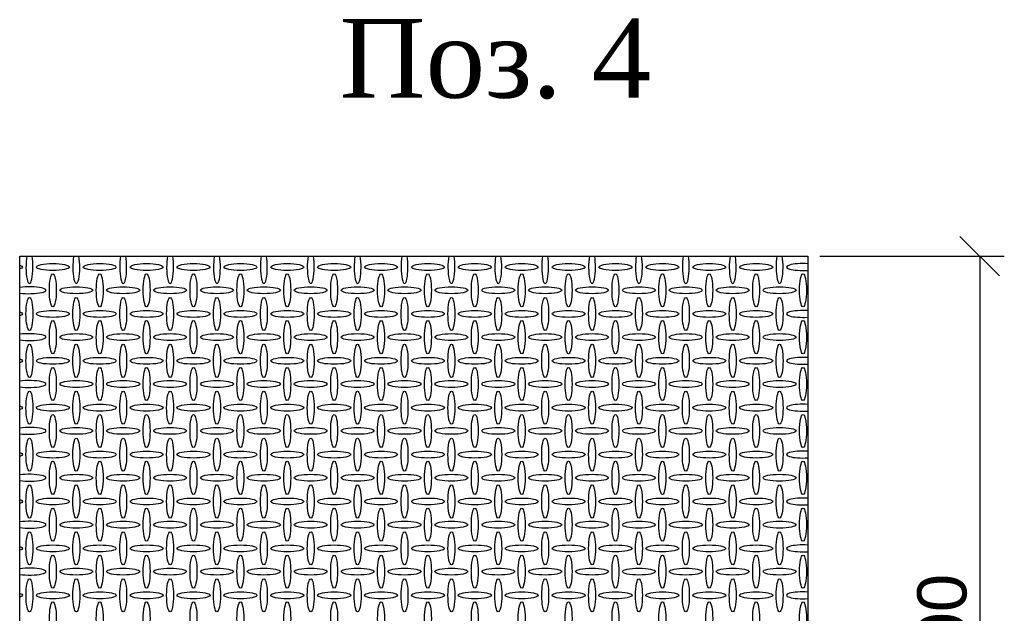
# Model space of a CAD drawing. Header units: millimetres. Extents: x 2063114 to 14983986, y -126020516 to 213791.
# Tile 194 of 256: x 2346332 to 2351330, y -1403277 to -1400265. Entities that reach past the tile are written whole.
import ezdxf

# ---------------------------------------------------------------- set-up
doc = ezdxf.new("R2010")
doc.units = ezdxf.units.MM
doc.layers.get('Defpoints').update_dxf_attribs({"color": 6, "lineweight": 35})
doc.layers.add('0_Ном._пера__7', color=7, linetype='Continuous', lineweight=30)
doc.styles.get("Standard").update_dxf_attribs({"font": 'arial.ttf'})
doc.styles.add('СГЕНЕРИР_СТИЛЬ_2', font='timesbd.ttf')
doc.dimstyles.new('25', dxfattribs={"dimscale": 100, "dimtxt": 2.5, "dimasz": 2, "dimexe": 1.25, "dimexo": 0.625, "dimtad": 1, "dimdec": 0, "dimlfac": 0.25, "dimtxsty": 'Standard', "dimblk": 'OBLIQUE', "dimcen": 2, "dimdle": 0.008, "dimclrd": 256, "dimclre": 256, "dimclrt": 256, "dimadec": 0, "dimazin": 0, "dimtfac": 1, "dimtdec": 0, "dimtmove": 1, "dimatfit": 2, "dimfxl": 1.25, "dimarcsym": 0})

# ---------------------------------------------------------------- blocks, each defined once
blk = doc.blocks.new('_Oblique')
at = {"color": 0, "linetype": 'ByBlock', "lineweight": -2}
blk.add_line((-0.5, -0.5), (0.5, 0.5), dxfattribs=at)
blk = doc.blocks.new('*D802')
at = {"lineweight": -2, "transparency": 16777216}
for p, q in [((2350394.5, -1401465.2), (2351330.2, -1401465.2)), ((2351205.2, -1401464.4), (2351205.2, -1405466)), ((2350394.5, -1405465.2), (2351330.2, -1405465.2))]:
    blk.add_line(p, q, dxfattribs=at)
at = {"layer": 'Defpoints', "color": 0, "lineweight": 30, "transparency": 16777216}
for p in [(2350332, -1401465.2), (2350332, -1405465.2), (2351205.2, -1405465.2)]:
    blk.add_point(p, dxfattribs=at)
at = {"lineweight": -2, "transparency": 16777216, "xscale": 200, "yscale": 200, "zscale": 200}
for p, rotation in [((2351205.2, -1401465.2), 90), ((2351205.2, -1405465.2), 270)]:
    blk.add_blockref('_Oblique', p, dxfattribs=dict(at, rotation=rotation))
at = {"transparency": 16777216, "insert": (2351015, -1403465.2), "char_height": 250, "attachment_point": 5, "rotation": 90}
blk.add_mtext('1000', dxfattribs=at)

msp = doc.modelspace()

# ---------------------------------------------------------------- linework, layer by layer
msp.add_lwpolyline([(2346332.02859, -1401465.21175), (2350332.02859, -1401465.21175), (2350332.02859, -1405465.21144), (2346332.02859, -1405465.21144)], close=True)
at = {"linetype": 'Continuous'}
for centre, major_axis, start_param, end_param in [((2346381.50251, -1401519.99134), (0, -84), 4.0019878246, 8.5643827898), ((2346619.50251, -1401519.99134), (0, -84), 4.0019878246, 8.5643827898), ((2346857.50251, -1401519.99134), (0, -84), 4.0019878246, 8.5643827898), ((2347095.50251, -1401519.99134), (0, -84), 4.0019878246, 8.5643827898), ((2347333.50251, -1401519.99134), (0, -84), 4.0019878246, 8.5643827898), ((2347571.50251, -1401519.99134), (0, -84), 4.0019878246, 8.5643827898), ((2347809.50251, -1401519.99134), (0, -84), 4.0019878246, 8.5643827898), ((2348047.50251, -1401519.99134), (0, -84), 4.0019878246, 8.5643827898), ((2348285.50251, -1401519.99134), (0, -84), 4.0019878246, 8.5643827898), ((2348523.50251, -1401519.99134), (0, -84), 4.0019878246, 8.5643827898), ((2348761.50251, -1401519.99134), (0, -84), 4.0019878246, 8.5643827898), ((2348999.50251, -1401519.99134), (0, -84), 4.0019878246, 8.5643827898), ((2349237.50251, -1401519.99134), (0, -84), 4.0019878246, 8.5643827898), ((2349475.50251, -1401519.99134), (0, -84), 4.0019878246, 8.5643827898), ((2349713.50251, -1401519.99134), (0, -84), 4.0019878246, 8.5643827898), ((2349951.50251, -1401519.99134), (0, -84), 4.0019878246, 8.5643827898), ((2350189.50251, -1401519.99134), (0, -84), 4.0019878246, 8.5643827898), ((2350308.50251, -1401519.99134), (84, 0), 1.2869267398, 4.9962585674), ((2346381.25382, -1401637.64573), (84, 0), 4.0862573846, 8.4801132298), ((2350308.50251, -1401757.87434), (84, 0), 1.2869267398, 4.9962585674), ((2346381.25382, -1401875.52873), (84, 0), 4.0862573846, 8.4801132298), ((2350308.50251, -1401995.75735), (84, 0), 1.2869267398, 4.9962585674), ((2346381.25382, -1402113.41174), (84, 0), 4.0862573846, 8.4801132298), ((2350308.50251, -1402233.64036), (84, 0), 1.2869267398, 4.9962585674), ((2346381.25382, -1402351.29475), (84, 0), 4.0862573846, 8.4801132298), ((2350308.50251, -1402471.52336), (84, 0), 1.2869267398, 4.9962585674), ((2346381.25382, -1402589.17775), (84, 0), 4.0862573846, 8.4801132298), ((2350308.46523, -1402709.4041), (84, 0), 1.2864644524, 4.9967208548), ((2346381.30586, -1402827.32662), (84, 0), 4.0854925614, 8.4808780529), ((2350308.50251, -1402947.52336), (84, 0), 1.2869267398, 4.9962585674), ((2346381.30586, -1403065.32662), (84, 0), 4.0854925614, 8.4808780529), ((2350308.55455, -1403185.67223), (84, 0), 1.2875720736, 4.9956132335)]:
    msp.add_ellipse(centre, major_axis=major_axis, ratio=0.2083333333, start_param=start_param, end_param=end_param, dxfattribs=at)
at = {"linetype": 'Continuous', "extrusion": (0, 0, -1)}
for centre, start_param, end_param in [((2346262.50251, -1401519.99134), 2.5457778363, 3.7374074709), ((2346262.50251, -1401757.87434), 2.5457778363, 3.7374074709), ((2346262.50251, -1401995.75735), 2.5457778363, 3.7374074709), ((2346262.50251, -1402233.64036), 2.5457778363, 3.7374074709), ((2346262.50251, -1402471.52336), 2.5457778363, 3.7374074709), ((2346262.64387, -1402709.4041), 2.542785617, 3.7403996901), ((2346262.60659, -1402947.52336), 2.5435733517, 3.7396119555), ((2346262.55455, -1403185.67223), 2.5446747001, 3.7385106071)]:
    msp.add_ellipse(centre, major_axis=(-84, 0), ratio=0.2083333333, start_param=start_param, end_param=end_param, dxfattribs=at)
at = {"linetype": 'Continuous'}
for centre, major_axis in [((2346500.50251, -1401519.99134), (84, 0)), ((2346738.50251, -1401519.99134), (84, 0)), ((2346976.50251, -1401519.99134), (84, 0)), ((2347214.50251, -1401519.99134), (84, 0)), ((2347452.50251, -1401519.99134), (84, 0)), ((2347690.50251, -1401519.99134), (84, 0)), ((2347928.50251, -1401519.99134), (84, 0)), ((2348166.50251, -1401519.99134), (84, 0)), ((2348404.50251, -1401519.99134), (84, 0)), ((2348642.50251, -1401519.99134), (84, 0)), ((2348880.50251, -1401519.99134), (84, 0)), ((2349118.50251, -1401519.99134), (84, 0)), ((2349356.50251, -1401519.99134), (84, 0)), ((2349594.50251, -1401519.99134), (84, 0)), ((2349832.50251, -1401519.99134), (84, 0)), ((2350070.50251, -1401519.99134), (84, 0)), ((2346500.30586, -1401637.79459), (0, -84)), ((2346738.30586, -1401637.79459), (0, -84)), ((2346976.30586, -1401637.79459), (0, -84)), ((2347214.30586, -1401637.79459), (0, -84)), ((2347452.30586, -1401637.79459), (0, -84)), ((2347690.30586, -1401637.79459), (0, -84)), ((2347928.30586, -1401637.79459), (0, -84)), ((2348166.30586, -1401637.79459), (0, -84)), ((2348404.30586, -1401637.79459), (0, -84)), ((2348642.30586, -1401637.79459), (0, -84)), ((2348880.30586, -1401637.79459), (0, -84)), ((2349118.30586, -1401637.79459), (0, -84)), ((2349356.30586, -1401637.79459), (0, -84)), ((2349594.30586, -1401637.79459), (0, -84)), ((2349832.30586, -1401637.79459), (0, -84)), ((2350070.30586, -1401637.79459), (0, -84)), ((2350308.30586, -1401637.79459), (0, -84)), ((2346619.25382, -1401637.64573), (84, 0)), ((2346857.25382, -1401637.64573), (84, 0)), ((2347095.25382, -1401637.64573), (84, 0)), ((2347333.25382, -1401637.64573), (84, 0)), ((2347571.25382, -1401637.64573), (84, 0)), ((2347809.25382, -1401637.64573), (84, 0)), ((2348047.25382, -1401637.64573), (84, 0)), ((2348285.25382, -1401637.64573), (84, 0)), ((2348523.25382, -1401637.64573), (84, 0)), ((2348761.25382, -1401637.64573), (84, 0)), ((2348999.25382, -1401637.64573), (84, 0)), ((2349237.25382, -1401637.64573), (84, 0)), ((2349475.25382, -1401637.64573), (84, 0)), ((2349713.25382, -1401637.64573), (84, 0)), ((2349951.25382, -1401637.64573), (84, 0)), ((2350189.25382, -1401637.64573), (84, 0)), ((2346381.50251, -1401757.87434), (0, -84)), ((2346619.50251, -1401757.87434), (0, -84)), ((2346857.50251, -1401757.87434), (0, -84)), ((2347095.50251, -1401757.87434), (0, -84)), ((2347333.50251, -1401757.87434), (0, -84)), ((2347571.50251, -1401757.87434), (0, -84)), ((2347809.50251, -1401757.87434), (0, -84)), ((2348047.50251, -1401757.87434), (0, -84)), ((2348285.50251, -1401757.87434), (0, -84)), ((2348523.50251, -1401757.87434), (0, -84)), ((2348761.50251, -1401757.87434), (0, -84)), ((2348999.50251, -1401757.87434), (0, -84)), ((2349237.50251, -1401757.87434), (0, -84)), ((2349475.50251, -1401757.87434), (0, -84)), ((2349713.50251, -1401757.87434), (0, -84)), ((2349951.50251, -1401757.87434), (0, -84)), ((2350189.50251, -1401757.87434), (0, -84)), ((2346500.50251, -1401757.87434), (84, 0)), ((2346738.50251, -1401757.87434), (84, 0)), ((2346976.50251, -1401757.87434), (84, 0)), ((2347214.50251, -1401757.87434), (84, 0)), ((2347452.50251, -1401757.87434), (84, 0)), ((2347690.50251, -1401757.87434), (84, 0)), ((2347928.50251, -1401757.87434), (84, 0)), ((2348166.50251, -1401757.87434), (84, 0)), ((2348404.50251, -1401757.87434), (84, 0)), ((2348642.50251, -1401757.87434), (84, 0)), ((2348880.50251, -1401757.87434), (84, 0)), ((2349118.50251, -1401757.87434), (84, 0)), ((2349356.50251, -1401757.87434), (84, 0)), ((2349594.50251, -1401757.87434), (84, 0)), ((2349832.50251, -1401757.87434), (84, 0)), ((2350070.50251, -1401757.87434), (84, 0)), ((2346500.30586, -1401875.6776), (0, -84)), ((2346738.30586, -1401875.6776), (0, -84)), ((2346976.30586, -1401875.6776), (0, -84)), ((2347214.30586, -1401875.6776), (0, -84)), ((2347452.30586, -1401875.6776), (0, -84)), ((2347690.30586, -1401875.6776), (0, -84)), ((2347928.30586, -1401875.6776), (0, -84)), ((2348166.30586, -1401875.6776), (0, -84)), ((2348404.30586, -1401875.6776), (0, -84)), ((2348642.30586, -1401875.6776), (0, -84)), ((2348880.30586, -1401875.6776), (0, -84)), ((2349118.30586, -1401875.6776), (0, -84)), ((2349356.30586, -1401875.6776), (0, -84)), ((2349594.30586, -1401875.6776), (0, -84)), ((2349832.30586, -1401875.6776), (0, -84)), ((2350070.30586, -1401875.6776), (0, -84)), ((2350308.30586, -1401875.6776), (0, -84)), ((2346619.25382, -1401875.52873), (84, 0)), ((2346857.25382, -1401875.52873), (84, 0)), ((2347095.25382, -1401875.52873), (84, 0)), ((2347333.25382, -1401875.52873), (84, 0)), ((2347571.25382, -1401875.52873), (84, 0)), ((2347809.25382, -1401875.52873), (84, 0)), ((2348047.25382, -1401875.52873), (84, 0)), ((2348285.25382, -1401875.52873), (84, 0)), ((2348523.25382, -1401875.52873), (84, 0)), ((2348761.25382, -1401875.52873), (84, 0)), ((2348999.25382, -1401875.52873), (84, 0)), ((2349237.25382, -1401875.52873), (84, 0)), ((2349475.25382, -1401875.52873), (84, 0)), ((2349713.25382, -1401875.52873), (84, 0)), ((2349951.25382, -1401875.52873), (84, 0)), ((2350189.25382, -1401875.52873), (84, 0)), ((2346381.50251, -1401995.75735), (0, -84)), ((2346619.50251, -1401995.75735), (0, -84)), ((2346857.50251, -1401995.75735), (0, -84)), ((2347095.50251, -1401995.75735), (0, -84)), ((2347333.50251, -1401995.75735), (0, -84)), ((2347571.50251, -1401995.75735), (0, -84)), ((2347809.50251, -1401995.75735), (0, -84)), ((2348047.50251, -1401995.75735), (0, -84)), ((2348285.50251, -1401995.75735), (0, -84)), ((2348523.50251, -1401995.75735), (0, -84)), ((2348761.50251, -1401995.75735), (0, -84)), ((2348999.50251, -1401995.75735), (0, -84)), ((2349237.50251, -1401995.75735), (0, -84)), ((2349475.50251, -1401995.75735), (0, -84)), ((2349713.50251, -1401995.75735), (0, -84)), ((2349951.50251, -1401995.75735), (0, -84)), ((2350189.50251, -1401995.75735), (0, -84)), ((2346500.50251, -1401995.75735), (84, 0)), ((2346738.50251, -1401995.75735), (84, 0)), ((2346976.50251, -1401995.75735), (84, 0)), ((2347214.50251, -1401995.75735), (84, 0)), ((2347452.50251, -1401995.75735), (84, 0)), ((2347690.50251, -1401995.75735), (84, 0)), ((2347928.50251, -1401995.75735), (84, 0)), ((2348166.50251, -1401995.75735), (84, 0)), ((2348404.50251, -1401995.75735), (84, 0)), ((2348642.50251, -1401995.75735), (84, 0)), ((2348880.50251, -1401995.75735), (84, 0)), ((2349118.50251, -1401995.75735), (84, 0)), ((2349356.50251, -1401995.75735), (84, 0)), ((2349594.50251, -1401995.75735), (84, 0)), ((2349832.50251, -1401995.75735), (84, 0)), ((2350070.50251, -1401995.75735), (84, 0)), ((2346500.30586, -1402113.56061), (0, -84)), ((2346738.30586, -1402113.56061), (0, -84)), ((2346976.30586, -1402113.56061), (0, -84)), ((2347214.30586, -1402113.56061), (0, -84)), ((2347452.30586, -1402113.56061), (0, -84)), ((2347690.30586, -1402113.56061), (0, -84)), ((2347928.30586, -1402113.56061), (0, -84)), ((2348166.30586, -1402113.56061), (0, -84)), ((2348404.30586, -1402113.56061), (0, -84)), ((2348642.30586, -1402113.56061), (0, -84)), ((2348880.30586, -1402113.56061), (0, -84)), ((2349118.30586, -1402113.56061), (0, -84)), ((2349356.30586, -1402113.56061), (0, -84)), ((2349594.30586, -1402113.56061), (0, -84)), ((2349832.30586, -1402113.56061), (0, -84)), ((2350070.30586, -1402113.56061), (0, -84)), ((2350308.30586, -1402113.56061), (0, -84)), ((2346619.25382, -1402113.41174), (84, 0)), ((2346857.25382, -1402113.41174), (84, 0)), ((2347095.25382, -1402113.41174), (84, 0)), ((2347333.25382, -1402113.41174), (84, 0)), ((2347571.25382, -1402113.41174), (84, 0)), ((2347809.25382, -1402113.41174), (84, 0)), ((2348047.25382, -1402113.41174), (84, 0)), ((2348285.25382, -1402113.41174), (84, 0)), ((2348523.25382, -1402113.41174), (84, 0)), ((2348761.25382, -1402113.41174), (84, 0)), ((2348999.25382, -1402113.41174), (84, 0)), ((2349237.25382, -1402113.41174), (84, 0)), ((2349475.25382, -1402113.41174), (84, 0)), ((2349713.25382, -1402113.41174), (84, 0)), ((2349951.25382, -1402113.41174), (84, 0)), ((2350189.25382, -1402113.41174), (84, 0)), ((2346381.50251, -1402233.64036), (0, -84)), ((2346619.50251, -1402233.64036), (0, -84)), ((2346857.50251, -1402233.64036), (0, -84)), ((2347095.50251, -1402233.64036), (0, -84)), ((2347333.50251, -1402233.64036), (0, -84)), ((2347571.50251, -1402233.64036), (0, -84)), ((2347809.50251, -1402233.64036), (0, -84)), ((2348047.50251, -1402233.64036), (0, -84)), ((2348285.50251, -1402233.64036), (0, -84)), ((2348523.50251, -1402233.64036), (0, -84)), ((2348761.50251, -1402233.64036), (0, -84)), ((2348999.50251, -1402233.64036), (0, -84)), ((2349237.50251, -1402233.64036), (0, -84)), ((2349475.50251, -1402233.64036), (0, -84)), ((2349713.50251, -1402233.64036), (0, -84)), ((2349951.50251, -1402233.64036), (0, -84)), ((2350189.50251, -1402233.64036), (0, -84)), ((2346500.50251, -1402233.64036), (84, 0)), ((2346738.50251, -1402233.64036), (84, 0)), ((2346976.50251, -1402233.64036), (84, 0)), ((2347214.50251, -1402233.64036), (84, 0)), ((2347452.50251, -1402233.64036), (84, 0)), ((2347690.50251, -1402233.64036), (84, 0)), ((2347928.50251, -1402233.64036), (84, 0)), ((2348166.50251, -1402233.64036), (84, 0)), ((2348404.50251, -1402233.64036), (84, 0)), ((2348642.50251, -1402233.64036), (84, 0)), ((2348880.50251, -1402233.64036), (84, 0)), ((2349118.50251, -1402233.64036), (84, 0)), ((2349356.50251, -1402233.64036), (84, 0)), ((2349594.50251, -1402233.64036), (84, 0)), ((2349832.50251, -1402233.64036), (84, 0)), ((2350070.50251, -1402233.64036), (84, 0)), ((2346500.30586, -1402351.44362), (0, -84)), ((2346738.30586, -1402351.44362), (0, -84)), ((2346976.30586, -1402351.44362), (0, -84)), ((2347214.30586, -1402351.44362), (0, -84)), ((2347452.30586, -1402351.44362), (0, -84)), ((2347690.30586, -1402351.44362), (0, -84)), ((2347928.30586, -1402351.44362), (0, -84)), ((2348166.30586, -1402351.44362), (0, -84)), ((2348404.30586, -1402351.44362), (0, -84)), ((2348642.30586, -1402351.44362), (0, -84)), ((2348880.30586, -1402351.44362), (0, -84)), ((2349118.30586, -1402351.44362), (0, -84)), ((2349356.30586, -1402351.44362), (0, -84)), ((2349594.30586, -1402351.44362), (0, -84)), ((2349832.30586, -1402351.44362), (0, -84)), ((2350070.30586, -1402351.44362), (0, -84)), ((2350308.30586, -1402351.44362), (0, -84)), ((2346619.25382, -1402351.29475), (84, 0)), ((2346857.25382, -1402351.29475), (84, 0)), ((2347095.25382, -1402351.29475), (84, 0)), ((2347333.25382, -1402351.29475), (84, 0)), ((2347571.25382, -1402351.29475), (84, 0)), ((2347809.25382, -1402351.29475), (84, 0)), ((2348047.25382, -1402351.29475), (84, 0)), ((2348285.25382, -1402351.29475), (84, 0)), ((2348523.25382, -1402351.29475), (84, 0)), ((2348761.25382, -1402351.29475), (84, 0)), ((2348999.25382, -1402351.29475), (84, 0)), ((2349237.25382, -1402351.29475), (84, 0)), ((2349475.25382, -1402351.29475), (84, 0)), ((2349713.25382, -1402351.29475), (84, 0)), ((2349951.25382, -1402351.29475), (84, 0)), ((2350189.25382, -1402351.29475), (84, 0)), ((2346381.50251, -1402471.52336), (0, -84)), ((2346619.50251, -1402471.52336), (0, -84)), ((2346857.50251, -1402471.52336), (0, -84)), ((2347095.50251, -1402471.52336), (0, -84)), ((2347333.50251, -1402471.52336), (0, -84)), ((2347571.50251, -1402471.52336), (0, -84)), ((2347809.50251, -1402471.52336), (0, -84)), ((2348047.50251, -1402471.52336), (0, -84)), ((2348285.50251, -1402471.52336), (0, -84)), ((2348523.50251, -1402471.52336), (0, -84)), ((2348761.50251, -1402471.52336), (0, -84)), ((2348999.50251, -1402471.52336), (0, -84)), ((2349237.50251, -1402471.52336), (0, -84)), ((2349475.50251, -1402471.52336), (0, -84)), ((2349713.50251, -1402471.52336), (0, -84)), ((2349951.50251, -1402471.52336), (0, -84)), ((2350189.50251, -1402471.52336), (0, -84)), ((2346500.50251, -1402471.52336), (84, 0)), ((2346738.50251, -1402471.52336), (84, 0)), ((2346976.50251, -1402471.52336), (84, 0)), ((2347214.50251, -1402471.52336), (84, 0)), ((2347452.50251, -1402471.52336), (84, 0)), ((2347690.50251, -1402471.52336), (84, 0)), ((2347928.50251, -1402471.52336), (84, 0)), ((2348166.50251, -1402471.52336), (84, 0)), ((2348404.50251, -1402471.52336), (84, 0)), ((2348642.50251, -1402471.52336), (84, 0)), ((2348880.50251, -1402471.52336), (84, 0)), ((2349118.50251, -1402471.52336), (84, 0)), ((2349356.50251, -1402471.52336), (84, 0)), ((2349594.50251, -1402471.52336), (84, 0)), ((2349832.50251, -1402471.52336), (84, 0)), ((2350070.50251, -1402471.52336), (84, 0)), ((2346500.30586, -1402589.32662), (0, -84)), ((2346738.30586, -1402589.32662), (0, -84)), ((2346976.30586, -1402589.32662), (0, -84)), ((2347214.30586, -1402589.32662), (0, -84)), ((2347452.30586, -1402589.32662), (0, -84)), ((2347690.30586, -1402589.32662), (0, -84)), ((2347928.30586, -1402589.32662), (0, -84)), ((2348166.30586, -1402589.32662), (0, -84)), ((2348404.30586, -1402589.32662), (0, -84)), ((2348642.30586, -1402589.32662), (0, -84)), ((2348880.30586, -1402589.32662), (0, -84)), ((2349118.30586, -1402589.32662), (0, -84)), ((2349356.30586, -1402589.32662), (0, -84)), ((2349594.30586, -1402589.32662), (0, -84)), ((2349832.30586, -1402589.32662), (0, -84)), ((2350070.30586, -1402589.32662), (0, -84)), ((2350308.30586, -1402589.32662), (0, -84)), ((2346619.25382, -1402589.17775), (84, 0)), ((2346857.25382, -1402589.17775), (84, 0)), ((2347095.25382, -1402589.17775), (84, 0)), ((2347333.25382, -1402589.17775), (84, 0)), ((2347571.25382, -1402589.17775), (84, 0)), ((2347809.25382, -1402589.17775), (84, 0)), ((2348047.25382, -1402589.17775), (84, 0)), ((2348285.25382, -1402589.17775), (84, 0)), ((2348523.25382, -1402589.17775), (84, 0)), ((2348761.25382, -1402589.17775), (84, 0)), ((2348999.25382, -1402589.17775), (84, 0)), ((2349237.25382, -1402589.17775), (84, 0)), ((2349475.25382, -1402589.17775), (84, 0)), ((2349713.25382, -1402589.17775), (84, 0)), ((2349951.25382, -1402589.17775), (84, 0)), ((2350189.25382, -1402589.17775), (84, 0)), ((2346381.46523, -1402709.4041), (0, -84)), ((2346619.46523, -1402709.4041), (0, -84)), ((2346857.46523, -1402709.4041), (0, -84)), ((2347095.46523, -1402709.4041), (0, -84)), ((2347333.46523, -1402709.4041), (0, -84)), ((2347571.46523, -1402709.4041), (0, -84)), ((2347809.46523, -1402709.4041), (0, -84)), ((2348047.46523, -1402709.4041), (0, -84)), ((2348285.46523, -1402709.4041), (0, -84)), ((2348523.46523, -1402709.4041), (0, -84)), ((2348761.46523, -1402709.4041), (0, -84)), ((2348999.46523, -1402709.4041), (0, -84)), ((2349237.46523, -1402709.4041), (0, -84)), ((2349475.46523, -1402709.4041), (0, -84)), ((2349713.46523, -1402709.4041), (0, -84)), ((2349951.46523, -1402709.4041), (0, -84)), ((2350189.46523, -1402709.4041), (0, -84)), ((2346500.46523, -1402709.4041), (84, 0)), ((2346738.46523, -1402709.4041), (84, 0)), ((2346976.46523, -1402709.4041), (84, 0)), ((2347214.46523, -1402709.4041), (84, 0)), ((2347452.46523, -1402709.4041), (84, 0)), ((2347690.46523, -1402709.4041), (84, 0)), ((2347928.46523, -1402709.4041), (84, 0)), ((2348166.46523, -1402709.4041), (84, 0)), ((2348404.46523, -1402709.4041), (84, 0)), ((2348642.46523, -1402709.4041), (84, 0)), ((2348880.46523, -1402709.4041), (84, 0)), ((2349118.46523, -1402709.4041), (84, 0)), ((2349356.46523, -1402709.4041), (84, 0)), ((2349594.46523, -1402709.4041), (84, 0)), ((2349832.46523, -1402709.4041), (84, 0)), ((2350070.46523, -1402709.4041), (84, 0)), ((2346500.30586, -1402827.32662), (0, -84)), ((2346738.30586, -1402827.32662), (0, -84)), ((2346976.30586, -1402827.32662), (0, -84)), ((2347214.30586, -1402827.32662), (0, -84)), ((2347452.30586, -1402827.32662), (0, -84)), ((2347690.30586, -1402827.32662), (0, -84)), ((2347928.30586, -1402827.32662), (0, -84)), ((2348166.30586, -1402827.32662), (0, -84)), ((2348404.30586, -1402827.32662), (0, -84)), ((2348642.30586, -1402827.32662), (0, -84)), ((2348880.30586, -1402827.32662), (0, -84)), ((2349118.30586, -1402827.32662), (0, -84)), ((2349356.30586, -1402827.32662), (0, -84)), ((2349594.30586, -1402827.32662), (0, -84)), ((2349832.30586, -1402827.32662), (0, -84)), ((2350070.30586, -1402827.32662), (0, -84)), ((2350308.30586, -1402827.32662), (0, -84)), ((2346619.30586, -1402827.32662), (84, 0)), ((2346857.30586, -1402827.32662), (84, 0)), ((2347095.30586, -1402827.32662), (84, 0)), ((2347333.30586, -1402827.32662), (84, 0)), ((2347571.30586, -1402827.32662), (84, 0)), ((2347809.30586, -1402827.32662), (84, 0)), ((2348047.30586, -1402827.32662), (84, 0)), ((2348285.30586, -1402827.32662), (84, 0)), ((2348523.30586, -1402827.32662), (84, 0)), ((2348761.30586, -1402827.32662), (84, 0)), ((2348999.30586, -1402827.32662), (84, 0)), ((2349237.30586, -1402827.32662), (84, 0)), ((2349475.30586, -1402827.32662), (84, 0)), ((2349713.30586, -1402827.32662), (84, 0)), ((2349951.30586, -1402827.32662), (84, 0)), ((2350189.30586, -1402827.32662), (84, 0)), ((2346381.50251, -1402947.52336), (0, -84)), ((2346619.50251, -1402947.52336), (0, -84)), ((2346857.50251, -1402947.52336), (0, -84)), ((2347095.50251, -1402947.52336), (0, -84)), ((2347333.50251, -1402947.52336), (0, -84)), ((2347571.50251, -1402947.52336), (0, -84)), ((2347809.50251, -1402947.52336), (0, -84)), ((2348047.50251, -1402947.52336), (0, -84)), ((2348285.50251, -1402947.52336), (0, -84)), ((2348523.50251, -1402947.52336), (0, -84)), ((2348761.50251, -1402947.52336), (0, -84)), ((2348999.50251, -1402947.52336), (0, -84)), ((2349237.50251, -1402947.52336), (0, -84)), ((2349475.50251, -1402947.52336), (0, -84)), ((2349713.50251, -1402947.52336), (0, -84)), ((2349951.50251, -1402947.52336), (0, -84)), ((2350189.50251, -1402947.52336), (0, -84)), ((2346500.50251, -1402947.52336), (84, 0)), ((2346738.50251, -1402947.52336), (84, 0)), ((2346976.50251, -1402947.52336), (84, 0)), ((2347214.50251, -1402947.52336), (84, 0)), ((2347452.50251, -1402947.52336), (84, 0)), ((2347690.50251, -1402947.52336), (84, 0)), ((2347928.50251, -1402947.52336), (84, 0)), ((2348166.50251, -1402947.52336), (84, 0)), ((2348404.50251, -1402947.52336), (84, 0)), ((2348642.50251, -1402947.52336), (84, 0)), ((2348880.50251, -1402947.52336), (84, 0)), ((2349118.50251, -1402947.52336), (84, 0)), ((2349356.50251, -1402947.52336), (84, 0)), ((2349594.50251, -1402947.52336), (84, 0)), ((2349832.50251, -1402947.52336), (84, 0)), ((2350070.50251, -1402947.52336), (84, 0)), ((2346500.30586, -1403065.32662), (0, -84)), ((2346738.30586, -1403065.32662), (0, -84)), ((2346976.30586, -1403065.32662), (0, -84)), ((2347214.30586, -1403065.32662), (0, -84)), ((2347452.30586, -1403065.32662), (0, -84)), ((2347690.30586, -1403065.32662), (0, -84)), ((2347928.30586, -1403065.32662), (0, -84)), ((2348166.30586, -1403065.32662), (0, -84)), ((2348404.30586, -1403065.32662), (0, -84)), ((2348642.30586, -1403065.32662), (0, -84)), ((2348880.30586, -1403065.32662), (0, -84)), ((2349118.30586, -1403065.32662), (0, -84)), ((2349356.30586, -1403065.32662), (0, -84)), ((2349594.30586, -1403065.32662), (0, -84)), ((2349832.30586, -1403065.32662), (0, -84)), ((2350070.30586, -1403065.32662), (0, -84)), ((2350308.30586, -1403065.32662), (0, -84)), ((2346619.30586, -1403065.32662), (84, 0)), ((2346857.30586, -1403065.32662), (84, 0)), ((2347095.30586, -1403065.32662), (84, 0)), ((2347333.30586, -1403065.32662), (84, 0)), ((2347571.30586, -1403065.32662), (84, 0)), ((2347809.30586, -1403065.32662), (84, 0)), ((2348047.30586, -1403065.32662), (84, 0)), ((2348285.30586, -1403065.32662), (84, 0)), ((2348523.30586, -1403065.32662), (84, 0)), ((2348761.30586, -1403065.32662), (84, 0)), ((2348999.30586, -1403065.32662), (84, 0)), ((2349237.30586, -1403065.32662), (84, 0)), ((2349475.30586, -1403065.32662), (84, 0)), ((2349713.30586, -1403065.32662), (84, 0)), ((2349951.30586, -1403065.32662), (84, 0)), ((2350189.30586, -1403065.32662), (84, 0)), ((2346381.55455, -1403185.67223), (0, -84)), ((2346619.55455, -1403185.67223), (0, -84)), ((2346857.55455, -1403185.67223), (0, -84)), ((2347095.55455, -1403185.67223), (0, -84)), ((2347333.55455, -1403185.67223), (0, -84)), ((2347571.55455, -1403185.67223), (0, -84)), ((2347809.55455, -1403185.67223), (0, -84)), ((2348047.55455, -1403185.67223), (0, -84)), ((2348285.55455, -1403185.67223), (0, -84)), ((2348523.55455, -1403185.67223), (0, -84)), ((2348761.55455, -1403185.67223), (0, -84)), ((2348999.55455, -1403185.67223), (0, -84)), ((2349237.55455, -1403185.67223), (0, -84)), ((2349475.55455, -1403185.67223), (0, -84)), ((2349713.55455, -1403185.67223), (0, -84)), ((2349951.55455, -1403185.67223), (0, -84)), ((2350189.55455, -1403185.67223), (0, -84)), ((2346500.55455, -1403185.67223), (84, 0)), ((2346738.55455, -1403185.67223), (84, 0)), ((2346976.55455, -1403185.67223), (84, 0)), ((2347214.55455, -1403185.67223), (84, 0)), ((2347452.55455, -1403185.67223), (84, 0)), ((2347690.55455, -1403185.67223), (84, 0)), ((2347928.55455, -1403185.67223), (84, 0)), ((2348166.55455, -1403185.67223), (84, 0)), ((2348404.55455, -1403185.67223), (84, 0)), ((2348642.55455, -1403185.67223), (84, 0)), ((2348880.55455, -1403185.67223), (84, 0)), ((2349118.55455, -1403185.67223), (84, 0)), ((2349356.55455, -1403185.67223), (84, 0)), ((2349594.55455, -1403185.67223), (84, 0)), ((2349832.55455, -1403185.67223), (84, 0)), ((2350070.55455, -1403185.67223), (84, 0)), ((2346500.35791, -1403303.47549), (0, -84)), ((2346738.35791, -1403303.47549), (0, -84)), ((2346976.35791, -1403303.47549), (0, -84)), ((2347214.35791, -1403303.47549), (0, -84)), ((2347452.35791, -1403303.47549), (0, -84)), ((2347690.35791, -1403303.47549), (0, -84)), ((2347928.35791, -1403303.47549), (0, -84)), ((2348166.35791, -1403303.47549), (0, -84)), ((2348404.35791, -1403303.47549), (0, -84)), ((2348642.35791, -1403303.47549), (0, -84)), ((2348880.35791, -1403303.47549), (0, -84)), ((2349118.35791, -1403303.47549), (0, -84)), ((2349356.35791, -1403303.47549), (0, -84)), ((2349594.35791, -1403303.47549), (0, -84)), ((2349832.35791, -1403303.47549), (0, -84)), ((2350070.35791, -1403303.47549), (0, -84)), ((2350308.35791, -1403303.47549), (0, -84))]:
    msp.add_ellipse(centre, major_axis=major_axis, ratio=0.2083333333, dxfattribs=at)

# ---------------------------------------------------------------- texts
at = {"layer": '0_Ном._пера__7', "linetype": 'Continuous', "insert": (2348746.96687, -1400464.98183), "char_height": 400, "attachment_point": 5, "style": 'СГЕНЕРИР_СТИЛЬ_2'}
msp.add_mtext('{\\fTimes New Roman|b0|i0|c204|p22;Поз. 4}', dxfattribs=at)

# ---------------------------------------------------------------- dimensions: what is measured, and where the dimension line sits
dim = msp.add_linear_dim(base=(2351205.18675, -1405465.21144), p1=(2350332.02859, -1401465.21175), p2=(2350332.02859, -1405465.21144), angle=90, dimstyle='25')
dim.commit()
dim.dimension.update_dxf_attribs({"geometry": '*D802', "text_midpoint": (2351015.04351, -1403465.21159)})

doc.saveas('drawing.dxf')
